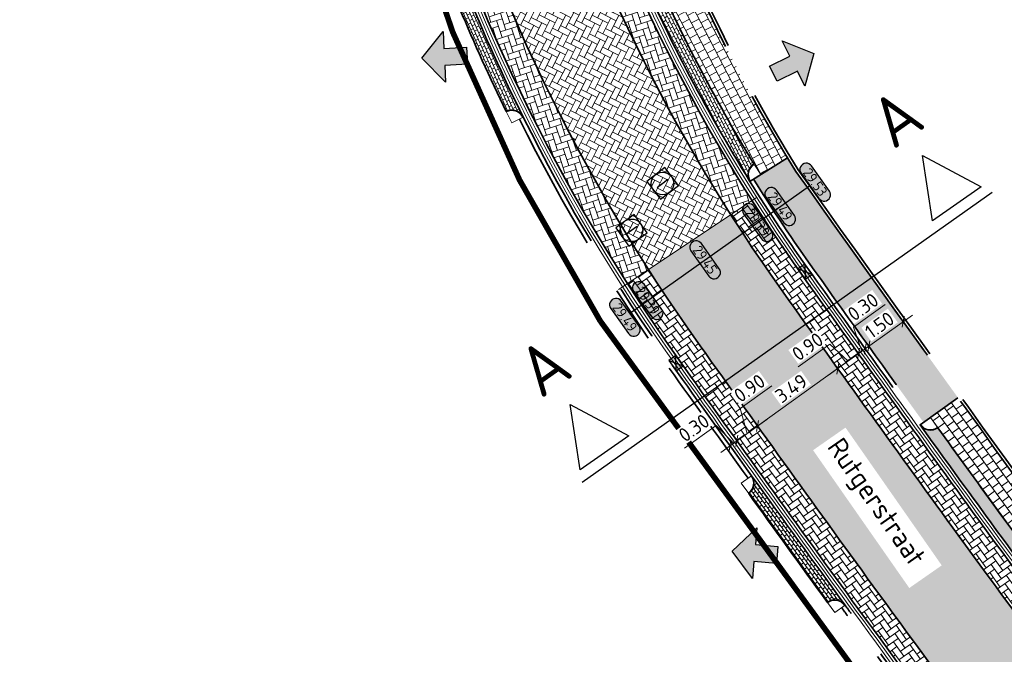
# Model space of a CAD drawing. Header units: metres. Extents: x 199937 to 201628, y 374508 to 375260.
# Tile 60 of 183: x 201094 to 201129, y 374839 to 374861. Entities that reach past the tile are written whole.
import ezdxf
from ezdxf.enums import TextEntityAlignment as Align

# ---------------------------------------------------------------- set-up
doc = ezdxf.new("R2010")
doc.units = ezdxf.units.M
doc.set_wipeout_variables(frame=1)
for name, pattern in [('VH-OPSLUITBAND_100X200', [16, 8, -2, 4, -2]), ('VH-TROTTOIRBAND_130-150', [15, 5, -2, 2, -2, 2, -2]), ('XX-PROJECTGRENS', [18, 12, -3, 0, -3])]:
    doc.linetypes.add(name, pattern=pattern)
doc.layers.add('000___INRIT-PIJL', color=252, linetype='Continuous')
doc.layers.add('000___OP_DWARSPROFIEL', color=3, linetype='Continuous')
doc.layers.add('N-WE-KG-GRENS_PROJECT-G', color=7, linetype='XX-PROJECTGRENS', lineweight=35, transparency=0.45)
for name, color, linetype, lineweight in [('N-WE-OG-HOOGTELIJN-G', 7, 'Continuous', 25), ('N-WE-RI-ITR_RIOOLPUT-S', 84, 'Continuous', 25), ('N-WE-RI-KOLK-S', 7, 'Continuous', 25), ('N-WE-RI-VWA_RIOOLPUT-S', 20, 'Continuous', 25), ('N-WE-VH-GOOT-G', 170, 'Continuous', 35), ('N-WE-VH-KANTOPSLUITING_OPSLUITBAND_100X200-G', 150, 'VH-OPSLUITBAND_100X200', 35), ('N-WE-VH-KANTOPSLUITING_TROTTOIRBAND_130 150-G', 210, 'VH-TROTTOIRBAND_130-150', 35), ('N-WE-VH-KANTOPSLUITING_TROTTOIRBAND_130 150_250_HOEKBLOK-S', 210, 'Continuous', 25), ('N-WE-VH-KANTVERHARDING_STREKLAAG-G', 60, 'Continuous', 18), ('N-WE-VH-VERHARDING_BETONSTRAATSTEEN-G', 252, 'Continuous', 35), ('N-WE-VH-VERHARDING_TEGEL-A', 252, 'Continuous', 18), ('N-WE-VH-VERHARDING_TEGEL-G', 252, 'Continuous', 35), ('X-XX-AL-HOOGTELABEL-S', 7, 'Continuous', 25), ('X-XX-AL-M-200', 7, 'Continuous', 18), ('X-XX-AL-T35', 50, 'Continuous', 35)]:
    doc.layers.add(name, color=color, linetype=linetype, lineweight=lineweight)
for name, color, linetype, lineweight, true_color in [('N-WE-VH-VERHARDING_BETONSTRAATSTEEN_GRIJS-A', 7, 'Continuous', 18, 0xa6a6a6), ('N-WE-VH-VERHARDING_BETONSTRAATSTEEN_HEIDE-A', 7, 'Continuous', 0, 0x986657), ('N-WE-VH-VERHARDING_BETONSTRAATSTEEN_ROOD-A', 7, 'Continuous', 0, 0xa92c0a)]:
    doc.layers.add(name, color=color, linetype=linetype, lineweight=lineweight, true_color=true_color)
doc.layers.add('X-XX-AL-HULPLIJN-G', color=7, linetype='Continuous', lineweight=18, plot=False)
doc.styles.add('NLCS-ISO', font='NLCS-ISO.ttf')
doc.styles.add('NLCS-ISO-ANNOTATIEF-T18', font='NLCS-ISO.ttf', dxfattribs={"height": 1.8})
doc.styles.add('NLCS-ISO-M200-T25', font='NLCS-ISO.ttf', dxfattribs={"height": 0.5})
doc.styles.add('NLCS-ISO-M200-T35', font='NLCS-ISO.ttf', dxfattribs={"height": 0.7000000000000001})
doc.styles.get("Standard").update_dxf_attribs({"font": 'NLCS-ISO.ttf'})
doc.dimstyles.new('NLCS-M200-T25-SCHRAP_L2_H1', dxfattribs={"dimscale": 0.2, "dimtxt": 2.5, "dimasz": 1.4, "dimexe": 2, "dimexo": 2, "dimgap": 0.7, "dimtad": 1, "dimzin": 0, "dimdsep": 46, "dimtxsty": 'NLCS-ISO-M200-T25', "dimblk": 'OBLIQUE', "dimcen": 0, "dimdle": 2, "dimclrd": 256, "dimclre": 256, "dimclrt": 256, "dimadec": 1, "dimazin": 0, "dimtfac": 1, "dimtdec": 3, "dimtofl": 0, "dimtmove": 0, "dimatfit": 3, "dimldrblk": 'OBLIQUE', "dimfxl": 2, "dimfxlon": 1, "dimtfillclr": 256, "dimtolj": 1, "dimtzin": 0, "dimlwd": -1, "dimlwe": -1, "dimarcsym": 0})
pattern_1 = [(35.70788652, (0, 0), (0.04795354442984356, 0.2930877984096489), [0.63, -0.21]), (305.70788652, (-0.2451342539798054, 0.3410413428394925), (0.04795354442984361, 0.2930877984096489), [0.63, -0.21])]
pattern_2 = [(18.01386440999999, (201106.6047839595, 374881.2957114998), (0.1347642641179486, 0.2646480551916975), [0.6299999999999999, -0.21]), (288.0138644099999, (201106.4749001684, 374881.6951238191), (0.1347642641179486, 0.2646480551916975), [0.63, -0.21])]

# ---------------------------------------------------------------- blocks, each defined once
blk = doc.blocks.new('inrit')
h = blk.add_hatch(color=256)
h.dxf.hatch_style = 1
h.paths.add_polyline_path([(0.3000000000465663, 1), (-0.300000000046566, 1), (-0.3000000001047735, 1.799999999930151), (-0.900000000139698, 1.799999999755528), (-2.328301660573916e-10, 2.599999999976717), (0.9000000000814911, 1.799999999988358), (0.2999999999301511, 1.799999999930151)])
at = {"color": 3, "flags": 128}
blk.add_lwpolyline([(0.3000000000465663, 1), (-0.300000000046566, 1), (-0.3000000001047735, 1.799999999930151), (-0.900000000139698, 1.799999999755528), (-2.328301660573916e-10, 2.599999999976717), (0.9000000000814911, 1.799999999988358), (0.2999999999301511, 1.799999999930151), (0.3000000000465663, 1)], dxfattribs=at)
blk = doc.blocks.new('*U191')
for p, q in [((-4.800000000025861, 0.3999999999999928), (-3.75000000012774, 2.500000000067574)), ((-3.75000000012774, 2.500000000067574), (-2.700000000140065, 0.3999999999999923)), ((10.47089458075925, 0.3999999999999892), (11.52089458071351, 2.500000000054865)), ((11.52089458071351, 2.500000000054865), (12.57089458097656, 0.3999999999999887)), ((-2.700000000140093, 0.3999999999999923), (-4.800000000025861, 0.3999999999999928)), ((12.57089458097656, 0.3999999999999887), (10.47089458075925, 0.3999999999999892)), ((12.77089458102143, 1.140563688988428e-14), (-5.000000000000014, 1.558858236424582e-14))]:
    blk.add_line(p, q)
for tag, p in [('A500', (-3.75000000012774, 3.250000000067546)), ('B500', (11.52089458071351, 3.250000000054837))]:
    blk.add_attdef(tag, text='', height=1.75, rotation=1.387420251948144e-09).set_placement(p, align=Align.CENTER)
blk = doc.blocks.new('SVH-TROTTOIRBAND HOEKBLOK_130 150X250_R450_H90UITW_HD-MM')
at = {"linetype": 'Continuous', "lineweight": 0}
for q in [(450.0000000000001, 449.9999999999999), (0, 0)]:
    blk.add_line((8.266365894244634e-14, 450), q, dxfattribs=at)
for radius in [450, 430]:
    blk.add_arc((8.266365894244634e-14, 450), radius, 270, 0, dxfattribs=at)
blk = doc.blocks.new('SRI-PUT_INSPECTIE-SO')
at = {"lineweight": -3, "flags": 128}
blk.add_lwpolyline([(-1.999999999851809, -2.000000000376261), (2.000000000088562, -2.000000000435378), (2.000000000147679, 1.999999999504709), (-2.00000000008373, 1.999999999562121)], close=True, dxfattribs=at)
at = {"lineweight": -3, "ltscale": 1.5}
blk.add_circle((0, -7.105427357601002e-14), 1.999999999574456, dxfattribs=at)
at = {"ltscale": 0.1, "style": 'NLCS-ISO'}
blk.add_text('I', height=2.5, dxfattribs=at).set_placement((-0.002795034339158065, -0.007140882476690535), align=Align.MIDDLE_CENTER)
blk = doc.blocks.new('*U283')
h = blk.add_hatch(color=253)
h.dxf.hatch_style = 1
edge = h.paths.add_edge_path()
edge.add_line((2.726055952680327, 1.132202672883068), (-2.726055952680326, 1.132202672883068))
edge.add_arc((-2.726055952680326, 0), 1.132202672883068, 90, 270)
edge.add_line((-2.726055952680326, -1.132202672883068), (2.726055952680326, -1.132202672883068))
edge.add_arc((2.726055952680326, 3.697785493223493e-32), 1.132202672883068, 270, 450)
blk.add_lwpolyline([(2.726055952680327, 1.132202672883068), (-2.726055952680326, 1.132202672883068, 0.9999999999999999), (-2.726055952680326, -1.132202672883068), (2.726055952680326, -1.132202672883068, 0.9999999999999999)], format="xyb", close=True)
at = {"style": 'NLCS-ISO-ANNOTATIEF-T18'}
blk.add_attdef('HGT', text='', height=1.8, dxfattribs=at).set_placement((-0.002853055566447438, -0.0004570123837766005), align=Align.MIDDLE_CENTER)
blk = doc.blocks.new('N-SRI-KOLK_STRAAT_450X300-SO')
h = blk.add_hatch(color=256)
h.dxf.hatch_style = 1
h.paths.add_polyline_path([(-7.127631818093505e-14, 0.7499999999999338), (-1.125000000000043, 1.49999999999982), (-1.125000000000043, 4.75175454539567e-14)])
h.paths.add_polyline_path([(1.1249999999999, 4.75175454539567e-14), (1.1249999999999, 1.49999999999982), (-7.122080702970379e-14, 0.7499999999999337)])
for p, q in [((-1.125000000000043, 4.75175454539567e-14), (1.1249999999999, 1.49999999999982)), ((1.1249999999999, 4.75175454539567e-14), (-1.125000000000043, 1.49999999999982))]:
    blk.add_line(p, q)
at = {"flags": 128}
blk.add_lwpolyline([(-1.125000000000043, 4.75175454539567e-14), (1.1249999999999, 4.75175454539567e-14), (1.1249999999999, 1.49999999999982), (-1.125000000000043, 1.49999999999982)], close=True, dxfattribs=at)
blk = doc.blocks.new('_Oblique')
at = {"color": 0, "linetype": 'ByBlock', "lineweight": -2}
blk.add_line((-0.5, -0.5), (0.5, 0.5), dxfattribs=at)
blk = doc.blocks.new('*D716')
at = {"layer": 'Defpoints', "color": 0, "transparency": 16777216}
for p in [(201122.778239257, 374848.8891083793), (201122.7782392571, 374848.8891083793), (201119.9407681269, 374846.8533743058)]:
    blk.add_point(p, dxfattribs=at)
at = {"layer": 'X-XX-AL-M-200', "transparency": 16777216}
for p, q in [((201119.6157613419, 374846.6201992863), (201123.103246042, 374849.1222833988)), ((201122.7782392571, 374848.8891083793), (201123.0114142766, 374848.5641015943)), ((201119.9407681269, 374846.8533743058), (201120.1739431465, 374846.5283675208))]:
    blk.add_line(p, q, dxfattribs=at)
at = {"layer": 'X-XX-AL-M-200', "transparency": 16777216, "xscale": 0.28, "yscale": 0.28, "zscale": 0.28}
for p, rotation in [((201122.7782392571, 374848.8891083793), 35.65742053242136), ((201119.9407681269, 374846.8533743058), 215.6574205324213)]:
    blk.add_blockref('_Oblique', p, dxfattribs=dict(at, rotation=rotation))
at = {"layer": 'X-XX-AL-M-200', "transparency": 16777216, "insert": (201121.132158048, 374848.1881229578), "char_height": 0.5, "attachment_point": 5, "rotation": 35.65742053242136, "style": 'NLCS-ISO-M200-T25', "bg_fill": 3, "box_fill_scale": 1.1, "bg_fill_color": 256, "bg_fill_true_color": 13158600, "bg_fill_transparency": 0}
blk.add_mtext('\\A1;3.49', dxfattribs=at)
blk = doc.blocks.new('*D717')
at = {"layer": 'Defpoints', "color": 0, "transparency": 16777216}
for p in [(201123.5095048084, 374849.413752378), (201123.5273455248, 374849.3888854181), (201122.7782392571, 374848.8891083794)]:
    blk.add_point(p, dxfattribs=at)
at = {"layer": 'X-XX-AL-M-200', "transparency": 16777216}
for p, q in [((201122.4991946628, 374849.7497613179), (201121.3779212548, 374848.9453075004)), ((201122.4532324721, 374848.6559333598), (201123.8345115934, 374849.6469273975)), ((201123.1438720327, 374849.1514303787), (201122.4991946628, 374849.7497613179)), ((201123.5095048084, 374849.413752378), (201123.2763297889, 374849.738759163)), ((201122.778239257, 374848.8891083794), (201122.5450642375, 374849.2141151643))]:
    blk.add_line(p, q, dxfattribs=at)
at = {"layer": 'X-XX-AL-M-200', "transparency": 16777216, "xscale": 0.28, "yscale": 0.28, "zscale": 0.28, "rotation": 35.65742053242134}
blk.add_blockref('_Oblique', (201123.5095048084, 374849.413752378), dxfattribs=at)
at = {"layer": 'X-XX-AL-M-200', "transparency": 16777216, "insert": (201121.7112123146, 374849.6644160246), "char_height": 0.5, "attachment_point": 5, "rotation": 35.65742053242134, "style": 'NLCS-ISO-M200-T25', "bg_fill": 3, "box_fill_scale": 1.1, "bg_fill_color": 256, "bg_fill_true_color": 13158600, "bg_fill_transparency": 0}
blk.add_mtext('\\A1;0.90', dxfattribs=at)
at = {"layer": 'X-XX-AL-M-200', "transparency": 16777216, "xscale": 0.28, "yscale": 0.28, "zscale": 0.28, "rotation": 215.6574205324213}
blk.add_blockref('_Oblique', (201122.778239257, 374848.8891083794), dxfattribs=at)
blk = doc.blocks.new('*D718')
at = {"layer": 'Defpoints', "color": 0, "transparency": 16777216}
for p in [(201123.5273455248, 374849.3888854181), (201123.7532596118, 374849.5886334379), (201123.7532596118, 374849.5886334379)]:
    blk.add_point(p, dxfattribs=at)
at = {"layer": 'X-XX-AL-M-200', "transparency": 16777216}
for p, q in [((201123.3396852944, 374850.3503553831), (201124.4609587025, 374851.1548092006)), ((201123.6313822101, 374849.5011929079), (201123.3396852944, 374850.3503553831)), ((201123.1844980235, 374849.1805773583), (201124.0782663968, 374849.8218084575)), ((201123.5095048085, 374849.413752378), (201123.2763297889, 374849.7387591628)), ((201123.7532596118, 374849.5886334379), (201123.5200845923, 374849.9136402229))]:
    blk.add_line(p, q, dxfattribs=at)
at = {"layer": 'X-XX-AL-M-200', "transparency": 16777216, "xscale": 0.28, "yscale": 0.28, "zscale": 0.28}
for p, rotation in [((201123.5095048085, 374849.413752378), 215.6574205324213), ((201123.7532596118, 374849.5886334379), 35.65742053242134)]:
    blk.add_blockref('_Oblique', p, dxfattribs=dict(at, rotation=rotation))
at = {"layer": 'X-XX-AL-M-200', "transparency": 16777216, "insert": (201123.6729763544, 374851.0694639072), "char_height": 0.5, "attachment_point": 5, "rotation": 35.65742053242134, "style": 'NLCS-ISO-M200-T25', "bg_fill": 3, "box_fill_scale": 1.1, "bg_fill_color": 256, "bg_fill_true_color": 13158600, "bg_fill_transparency": 0}
blk.add_mtext('\\A1;0.30', dxfattribs=at)
blk = doc.blocks.new('*D719')
at = {"layer": 'Defpoints', "color": 0, "transparency": 16777216}
for p in [(201119.9407681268, 374846.8533743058), (201119.2095029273, 374846.3287305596), (201119.2181393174, 374846.3166928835)]:
    blk.add_point(p, dxfattribs=at)
at = {"layer": 'X-XX-AL-M-200', "transparency": 16777216}
for p, q in [((201119.3216430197, 374847.4766498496), (201120.4429164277, 374848.281103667)), ((201119.5751355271, 374846.5910524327), (201119.3216430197, 374847.4766498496)), ((201120.2657749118, 374847.0865493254), (201118.8844961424, 374846.0955555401)), ((201119.9407681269, 374846.8533743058), (201120.1739431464, 374846.5283675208)), ((201119.2095029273, 374846.3287305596), (201118.9763279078, 374846.6537373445))]:
    blk.add_line(p, q, dxfattribs=at)
at = {"layer": 'X-XX-AL-M-200', "transparency": 16777216, "xscale": 0.28, "yscale": 0.28, "zscale": 0.28}
for p, rotation in [((201119.9407681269, 374846.8533743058), 35.65742053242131), ((201119.2095029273, 374846.3287305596), 215.6574205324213)]:
    blk.add_blockref('_Oblique', p, dxfattribs=dict(at, rotation=rotation))
at = {"layer": 'X-XX-AL-M-200', "transparency": 16777216, "insert": (201119.6549340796, 374848.1957583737), "char_height": 0.5, "attachment_point": 5, "rotation": 35.65742053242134, "style": 'NLCS-ISO-M200-T25', "bg_fill": 3, "box_fill_scale": 1.1, "bg_fill_color": 256, "bg_fill_true_color": 13158600, "bg_fill_transparency": 0}
blk.add_mtext('\\A1;0.90', dxfattribs=at)
blk = doc.blocks.new('*D720')
at = {"layer": 'Defpoints', "color": 0, "transparency": 16777216}
for p in [(201118.9657478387, 374846.153849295), (201118.9743861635, 374846.1418089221), (201119.2181393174, 374846.3166928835)]:
    blk.add_point(p, dxfattribs=at)
at = {"layer": 'X-XX-AL-M-200', "transparency": 16777216}
for p, q in [((201118.4780059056, 374846.8720636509), (201117.3567324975, 374846.0676098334)), ((201119.087625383, 374846.2412899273), (201118.4780059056, 374846.8720636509)), ((201119.5345097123, 374846.5619055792), (201118.6407410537, 374845.9206742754)), ((201118.9657478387, 374846.153849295), (201118.7325728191, 374846.4788560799)), ((201119.2095029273, 374846.3287305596), (201118.9763279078, 374846.6537373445))]:
    blk.add_line(p, q, dxfattribs=at)
at = {"layer": 'X-XX-AL-M-200', "transparency": 16777216, "xscale": 0.28, "yscale": 0.28, "zscale": 0.28}
for p, rotation in [((201119.2095029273, 374846.3287305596), 35.65742053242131), ((201118.9657478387, 374846.153849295), 215.6574205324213)]:
    blk.add_blockref('_Oblique', p, dxfattribs=dict(at, rotation=rotation))
at = {"layer": 'X-XX-AL-M-200', "transparency": 16777216, "insert": (201117.6900235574, 374846.7867183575), "char_height": 0.5, "attachment_point": 5, "rotation": 35.65742053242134, "style": 'NLCS-ISO-M200-T25', "bg_fill": 3, "box_fill_scale": 1.1, "bg_fill_color": 256, "bg_fill_true_color": 13158600, "bg_fill_transparency": 0}
blk.add_mtext('\\A1;0.30', dxfattribs=at)
blk = doc.blocks.new('*D721')
at = {"layer": 'X-XX-AL-M-200', "transparency": 16777216}
for p, q in [((201123.5501303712, 374849.4428990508), (201125.4189193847, 374850.7836554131)), ((201125.0939125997, 374850.5504803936), (201124.8607375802, 374850.8754871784)), ((201123.8751371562, 374849.6760740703), (201123.6419621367, 374850.0010808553))]:
    blk.add_line(p, q, dxfattribs=at)
at = {"layer": 'X-XX-AL-M-200', "transparency": 16777216, "xscale": 0.28, "yscale": 0.28, "zscale": 0.28}
for p, rotation in [((201125.0939125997, 374850.5504803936), 35.65742053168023), ((201123.8751371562, 374849.6760740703), 215.6574205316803)]:
    blk.add_blockref('_Oblique', p, dxfattribs=dict(at, rotation=rotation))
at = {"layer": 'X-XX-AL-M-200', "transparency": 16777216, "insert": (201124.2571792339, 374850.4301588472), "char_height": 0.5, "attachment_point": 5, "rotation": 35.65742053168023, "style": 'NLCS-ISO-M200-T25', "bg_fill": 3, "box_fill_scale": 1.1, "bg_fill_color": 256, "bg_fill_true_color": 13158600, "bg_fill_transparency": 0}
blk.add_mtext('\\A1;1.50', dxfattribs=at)
at = {"layer": 'Defpoints', "color": 0, "transparency": 16777216}
for p in [(201125.0939125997, 374850.5504803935), (201125.0939125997, 374850.5504803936), (201123.8751371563, 374849.6760740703)]:
    blk.add_point(p, dxfattribs=at)

msp = doc.modelspace()

# ---------------------------------------------------------------- hatches: boundary and pattern name
at = {"layer": 'N-WE-VH-VERHARDING_BETONSTRAATSTEEN_GRIJS-A'}
h = msp.add_hatch(dxfattribs=at)
h.set_pattern_fill('AVH-GRI_BSS_KEIFRMT_HALFST-SO', color=256, angle=36.06058286, pattern_type=2)
h.set_pattern_definition([(36.06058285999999, (201343.742815, 375069.87108), (0.02307424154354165, 0.1466887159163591), [0.105, -0.105]), (126.06058286, (201343.742815, 375069.87108), (-0.08488147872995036, -0.0618072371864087), [])])
edge = h.paths.add_edge_path()
edge.add_arc((200566.1635324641, 374430.1341817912), 698.0885114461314, 35.95673444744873, 36.35575070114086)
edge.add_arc((121081.5674667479, 316842.9367764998), 98851.45038245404, 35.92666850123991, 35.92869674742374)
edge.add_arc((201126.0554971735, 374847.1587229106), 0.4499999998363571, 215.5521090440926, 305.55210908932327, ccw=False)
edge.add_arc((202207.2818908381, 375626.9625882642), 1333.545859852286, 215.7998744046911, 215.9697590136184)
edge.add_arc((200467.8200651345, 374358.034375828), 819.5801932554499, 35.96832921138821, 36.33964164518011, ccw=False)
edge.add_arc((201131.5040130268, 374839.6702675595), 0.4499999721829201, 126.12929300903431, 216.1292980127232, ccw=False)
h = msp.add_hatch(dxfattribs=at)
h.set_pattern_fill('AVH-GRI_BSS_KEIFRMT_HALFST-SO', color=256, angle=27.42634422, pattern_type=2)
h.set_pattern_definition([(27.42634422, (201116.0596397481, 374863.3714362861), (0.04483455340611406, 0.141562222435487), [0.105, -0.105]), (117.42634422, (201116.0596397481, 374863.3714362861), (-0.09319838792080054, -0.04836383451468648), [])])
edge = h.paths.add_edge_path()
edge.add_arc((201120.0531614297, 374855.7552166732), 0.4500000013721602, 122.088145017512, 212.088145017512)
edge.add_arc((201170.6603249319, 374887.1418087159), 60.00000015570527, 203.0940253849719, 211.809320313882, ccw=False)
edge.add_arc((201115.8820603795, 374863.7849161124), 0.4499999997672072, 203.2423276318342, 293.2423276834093)
edge.add_arc((201171.5344218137, 374887.5675556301), 60.52192690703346, 203.5651111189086, 211.2875773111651)
h = msp.add_hatch(dxfattribs=at)
h.set_pattern_fill('AVH-GRI_BSS_KEIFRMT_HALFST-SO', color=256, angle=24.31646652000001, pattern_type=2)
h.set_pattern_definition([(24.31646652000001, (201109.6554501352, 374862.2089350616), (0.05244841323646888, 0.1389214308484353), [0.105, -0.105]), (114.31646652, (201109.6554501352, 374862.2089350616), (-0.0956849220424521, -0.04323650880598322), [])])
edge = h.paths.add_edge_path()
edge.add_arc((201169.8456472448, 374886.7474796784), 64.99999999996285, 202.179907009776, 206.4530260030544, ccw=False)
edge.add_arc((201109.2394065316, 374862.0374482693), 0.4500000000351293, -67.59929448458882, 22.400704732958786, ccw=False)
edge.add_arc((201170.7119684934, 374887.1206249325), 66.39301206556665, 202.5856954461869, 206.019318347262)
edge.add_arc((201111.2479476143, 374857.5925195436), 0.4499975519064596, 26.36000774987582, 116.3604501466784, ccw=False)
h = msp.add_hatch(dxfattribs=at)
h.set_pattern_fill('AVH-GRI_BSS_KEIFRMT_HALFST-SO', color=256, angle=35.83427334, pattern_type=2)
h.set_pattern_definition([(35.83427334, (201119.7290669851, 374845.0910070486), (0.02365345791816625, 0.1465964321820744), [0.105, -0.105]), (125.83427334, (201119.7290669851, 374845.0910070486), (-0.08512494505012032, -0.06147148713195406), [])])
edge = h.paths.add_edge_path()
edge.add_arc((201122.6735387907, 374840.2448920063), 0.450000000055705, 35.95342943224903, 125.9534294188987)
edge.add_arc((202202.0861030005, 375623.1890736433), 1333.466626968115, 215.7314003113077, 215.9356501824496, ccw=False)
edge.add_arc((201119.3636907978, 374844.8283280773), 0.4500000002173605, 305.7230162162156, 395.7135373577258)
edge.add_arc((202207.281889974, 375626.9625876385), 1339.438058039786, 215.7133947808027, 215.9551512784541)
at = {"layer": 'N-WE-VH-VERHARDING_BETONSTRAATSTEEN_HEIDE-A', "true_color": 0x986657}
h = msp.add_hatch(dxfattribs=at)
h.set_pattern_fill('AVH-HEI_BSS_KEIFRMT_KEPER-SO', color=25, scale=2, angle=18.01386440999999, pattern_type=2)
h.set_pattern_definition(pattern_2)
edge = h.paths.add_edge_path()
edge.add_line((201111.5606763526, 374875.8153551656), (201110.6656220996, 374875.7158775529))
edge.add_arc((201152.8666111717, 374881.9104278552), 42.65320541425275, 188.3506325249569, 200.9092826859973)
edge.add_arc((201165.0322499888, 374884.2202665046), 54.8855254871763, 198.6287105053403, 212.9898954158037)
edge.add_line((201118.9961040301, 374854.3355852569), (201119.7452928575, 374854.8346960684))
edge.add_arc((201165.042793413, 374884.2265551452), 53.99763824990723, 198.6094519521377, 212.9780358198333, ccw=False)
edge.add_arc((201152.8666111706, 374881.9104278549), 41.75320541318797, 188.3939493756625, 200.9299824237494, ccw=False)
h = msp.add_hatch(dxfattribs=at)
h.set_pattern_fill('AVH-HEI_BSS_KEIFRMT_KEPER-SO', color=25, scale=2, angle=18.01386440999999, pattern_type=2)
h.set_pattern_definition(pattern_2)
edge = h.paths.add_edge_path()
edge.add_line((201107.192821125, 374875.3299054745), (201106.2978678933, 374875.2304390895))
edge.add_arc((201152.8666111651, 374881.9104278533), 47.04540466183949, 188.163029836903, 200.818845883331)
edge.add_arc((201170.6427152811, 374886.5122324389), 65.327564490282, 199.0499541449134, 204.2795443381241)
edge.add_arc((201169.8456477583, 374886.7474788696), 64.69999999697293, 204.7596870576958, 212.5924867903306)
edge.add_line((201115.3344071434, 374851.8961568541), (201116.0835478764, 374852.395235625))
edge.add_arc((201169.8456472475, 374886.7474796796), 63.80000000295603, 195.9013925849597, 212.5772629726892, ccw=False)
edge.add_arc((201152.8666111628, 374881.9104278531), 46.14540465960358, 188.1985605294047, 195.9013925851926, ccw=False)
h = msp.add_hatch(dxfattribs=at)
h.set_pattern_fill('AVH-HEI_BSS_KEIFRMT_KEPER-SO', color=25, scale=2, angle=35.70788652, pattern_type=2)
h.set_pattern_definition(pattern_1)
edge = h.paths.add_edge_path()
edge.add_line((201135.1533630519, 374831.7562458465), (201135.8885249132, 374832.2754200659))
edge.add_arc((200467.8200634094, 374358.0343776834), 819.2801935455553, 35.36975858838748, 36.33970918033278)
edge.add_arc((201447.1626238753, 375078.3275105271), 396.4229275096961, 214.3171759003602, 216.3221275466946, ccw=False)
edge.add_line((201119.7453026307, 374854.8347025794), (201118.9961363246, 374854.3356067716))
edge.add_arc((201198.351403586, 374905.7937288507), 94.57905037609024, 212.9614932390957, 214.9671339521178)
edge.add_arc((202207.2818945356, 375626.9625909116), 1334.745864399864, 215.5148630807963, 215.969925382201)
edge.add_arc((200467.8200629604, 374358.034377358), 818.3801941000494, 35.369912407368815, 36.33991249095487, ccw=False)
h = msp.add_hatch(dxfattribs=at)
h.set_pattern_fill('AVH-HEI_BSS_KEIFRMT_KEPER-SO', color=25, scale=2, angle=35.70788652, pattern_type=2)
h.set_pattern_definition(pattern_1)
edge = h.paths.add_edge_path()
edge.add_line((201131.5656103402, 374829.2225606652), (201132.3007722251, 374829.7417349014))
edge.add_arc((200467.8200425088, 374358.0343624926), 814.8880201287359, 35.37051249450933, 36.34070390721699)
edge.add_arc((201955.1518009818, 375445.5269562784), 1027.615418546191, 215.4381311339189, 216.0402944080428, ccw=False)
edge.add_arc((201169.8456472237, 374886.7474796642), 63.79999997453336, 212.5772629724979, 215.508016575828, ccw=False)
edge.add_line((201116.0835478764, 374852.395235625), (201115.3344071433, 374851.8961568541))
edge.add_arc((201169.8456471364, 374886.7474796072), 64.69999987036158, 212.5924876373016, 215.5080165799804)
edge.add_arc((202207.2818903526, 375626.9625879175), 1339.138058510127, 215.5080165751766, 215.9705334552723)
edge.add_arc((200467.820042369, 374358.0343623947), 813.988020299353, 35.37066797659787, 36.34090852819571, ccw=False)
at = {"layer": 'N-WE-VH-VERHARDING_BETONSTRAATSTEEN_ROOD-A'}
h = msp.add_hatch(dxfattribs=at)
h.set_pattern_fill('AVH-ROO_BSS_KEIFRMT_KEPER-SO', color=36, scale=2, angle=-26.98613559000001, pattern_type=2)
h.set_pattern_definition([(333.01386441, (0, 0), (0.2824271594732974, 0.09184170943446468), [0.63, -0.21]), (243.01386441, (0.1905854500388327, 0.3742688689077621), (0.2824271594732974, 0.09184170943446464), [0.63, -0.21])])
edge = h.paths.add_edge_path()
edge.add_line((201110.6656220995, 374875.7158775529), (201107.192821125, 374875.3299054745))
edge.add_arc((201152.8666111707, 374881.9104278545), 46.14540466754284, 188.1985605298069, 200.8360736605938)
edge.add_arc((201170.642715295, 374886.5122324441), 64.42756450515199, 199.0375813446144, 204.2762148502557)
edge.add_arc((201169.8456468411, 374886.7474803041), 63.79999999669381, 204.7630995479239, 212.577263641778)
edge.add_line((201116.0835478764, 374852.395235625), (201118.9961040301, 374854.3355852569))
edge.add_arc((201165.0322499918, 374884.220266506), 54.88552549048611, 198.6287105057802, 212.989895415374, ccw=False)
edge.add_arc((201152.8666111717, 374881.9104278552), 42.65320541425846, 188.3506325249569, 200.9092826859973, ccw=False)
h = msp.add_hatch(dxfattribs=at)
h.set_pattern_fill('AVH-ROO_BSS_KEIFRMT_KEPER-SO', color=36, scale=2, angle=-9.292113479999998, pattern_type=2)
h.set_pattern_definition([(350.70788652, (201116.0170183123, 374852.3516660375), (0.2411526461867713, 0.1733360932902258), [0.6299999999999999, -0.21]), (260.70788652, (201116.0848348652, 374852.766154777), (0.2411526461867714, 0.1733360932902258), [0.63, -0.21])])
edge = h.paths.add_edge_path()
edge.add_line((201132.3007722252, 374829.7417349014), (201135.1533630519, 374831.7562458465))
edge.add_arc((200467.8200629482, 374358.0343773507), 818.3801941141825, 35.36991240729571, 36.33991249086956)
edge.add_arc((202207.2827931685, 375626.9632412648), 1334.746973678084, 215.671305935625, 215.9699253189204, ccw=False)
edge.add_arc((202207.2818422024, 375626.9625501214), 1334.745798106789, 215.514862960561, 215.6713056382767, ccw=False)
edge.add_arc((201170.6603248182, 374887.1418086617), 61.20000003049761, 212.4151072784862, 215.5148630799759, ccw=False)
edge.add_line((201118.9961040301, 374854.3355852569), (201116.0835478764, 374852.3952356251))
edge.add_arc((201169.8456472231, 374886.7474796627), 63.79999997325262, 212.5772629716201, 215.5080165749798)
edge.add_arc((202207.2818941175, 375626.9625906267), 1338.238063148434, 215.5080165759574, 215.9704089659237)
edge.add_arc((200467.8200438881, 374358.0343634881), 814.8880184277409, 35.37051249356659, 36.3407039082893, ccw=False)
at = {"layer": 'N-WE-VH-VERHARDING_TEGEL-A'}
h = msp.add_hatch(dxfattribs=at)
h.set_pattern_fill('AVH-TEGEL_300X300_HALFST-SO', color=256, scale=5, angle=-60.97828634, pattern_type=2)
h.set_pattern_definition([(299.02171366, (201111.7581004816, 374877.8496116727), (0.2767077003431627, -0.1895596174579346), [0.3, -0.3]), (29.02171366, (201111.7581004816, 374877.8496116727), (-0.1455423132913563, 0.2623307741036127), [])])
edge = h.paths.add_edge_path()
edge.add_line((201115.6103055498, 374863.6682041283), (201116.988676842, 374864.260180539))
edge.add_arc((201170.6427152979, 374886.5122324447), 58.08536525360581, 198.9382995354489, 202.5253543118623, ccw=False)
edge.add_arc((201152.8666111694, 374881.9104278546), 39.80320541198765, 186.463422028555, 200.9777886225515, ccw=False)
edge.add_arc((201185.4311946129, 374886.0377449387), 72.62671802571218, 186.3419078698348, 186.8068550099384, ccw=False)
edge.add_line((201113.2489211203, 374878.0153036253), (201111.7581004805, 374877.8496116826))
edge.add_arc((201185.4311984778, 374886.0377453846), 74.12672191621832, 186.3419078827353, 186.8033945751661)
edge.add_arc((201152.8666111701, 374881.9104278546), 41.30320541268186, 186.4696840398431, 200.9406445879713)
edge.add_arc((201170.6427152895, 374886.5122324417), 59.58536524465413, 198.9638993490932, 202.5434042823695)
edge = h.paths.add_edge_path()
edge.add_line((201125.8114222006, 374846.9842907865), (201127.031814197, 374847.8564636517))
edge.add_arc((202207.2818909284, 375626.9625883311), 1331.895859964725, 215.3763899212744, 215.8001813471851, ccw=False)
edge.add_arc((201170.6427159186, 374886.5122328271), 58.08536598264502, 211.2831854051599, 211.8417686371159, ccw=False)
edge.add_line((201121.0023083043, 374856.3503417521), (201119.7989933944, 374855.5958506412))
edge.add_arc((201170.6603249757, 374887.1418084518), 59.85000003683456, 211.8086212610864, 215.5148628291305)
edge.add_arc((202207.2818918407, 375626.9625889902), 1333.395861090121, 215.5148630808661, 215.7999022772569)
edge = h.paths.add_edge_path()
edge.add_line((201132.4732411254, 374840.3778073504), (201131.2617035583, 374839.4933897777))
edge.add_arc((200467.8200637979, 374358.0343779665), 819.7301930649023, 35.00388337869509, 35.96835889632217, ccw=False)
edge.add_line((201139.2718580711, 374828.2578114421), (201140.5026213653, 374829.1152699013))
edge.add_arc((200467.8200631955, 374358.0343775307), 821.2301938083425, 35.00362875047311, 35.96865285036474)
h = msp.add_hatch(dxfattribs=at)
h.set_pattern_fill('AVH-TEGEL_300X300_HALFST-SO', color=256, angle=27.45003472, pattern_type=2)
h.set_pattern_definition([(27.45003471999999, (201115.8820603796, 374863.7849161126), (0.1970777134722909, 0.271404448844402), [0.3, -0.3]), (117.45003472, (201115.8820603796, 374863.7849161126), (-0.2662239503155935, -0.1382924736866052), [])])
h.paths.add_polyline_path([(201116.988676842, 374864.260180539), (201115.8820603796, 374863.7849161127), (201116.0596397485, 374863.3714362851, 0.03370837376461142), (201119.8141109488, 374856.1364710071), (201120.0531614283, 374855.755216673), (201121.0023083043, 374856.3503417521, -0.0382318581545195)])
h = msp.add_hatch(dxfattribs=at)
h.set_pattern_fill('AVH-TEGEL_300X300_HALFST-SO', color=256, angle=216.04, pattern_type=2)
h.set_pattern_definition([(216.04, (201126.0554971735, 374847.1587229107), (-0.1543294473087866, -0.2977959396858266), [0.3, -0.3]), (306.04, (201126.0554971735, 374847.1587229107), (0.2425819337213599, 0.1765049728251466), [])])
h.paths.add_polyline_path([(201129.3393280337, 374844.6669837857, -0.0007389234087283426), (201127.031814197, 374847.8564636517), (201126.0554971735, 374847.1587229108), (201126.3171465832, 374846.7926087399, -8.849893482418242e-06), (201128.3704082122, 374843.9590223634, -0.001741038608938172), (201131.2386888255, 374840.0337273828), (201131.5040096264, 374839.6702722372), (201132.4732411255, 374840.3778073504, 0.001617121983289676)])

# ---------------------------------------------------------------- linework, layer by layer
at = {"layer": 'N-WE-KG-GRENS_PROJECT-G', "const_width": 0.2}
msp.add_lwpolyline([(201159.7898374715, 374646.4557134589), (201145.3138937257, 374758.5632757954), (201142.007547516, 374758.3458555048), (201141.3871207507, 374761.365740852), (201142.7220816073, 374761.709586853), (201139.5904329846, 374783.4749333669), (201135.4986443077, 374783.5784851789), (201135.3518372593, 374792.3023651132), (201141.351452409, 374792.6391997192), (201138.6280249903, 374812.2457142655, 0.1098649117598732), (201132.55438246, 374825.6281790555), (201114.3719757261, 374850.5778146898, -0.1438375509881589), (201104.9234138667, 374883.2812249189, 0.2953998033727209), (201098.086768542, 374888.7092676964), (201097.9584015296, 374895.618421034, 0.3754796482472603), (201107.2353103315, 374901.6135889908), (201127.8699589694, 374992.3467444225, 0.3600036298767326), (201124.4999770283, 374997.9081068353), (201067.9470627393, 375010.728805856, 0.3775882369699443)], format="xyb", dxfattribs=at)
at = {"layer": 'N-WE-OG-HOOGTELIJN-G'}
msp.add_lwpolyline([(201115.4617029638, 374850.873964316), (201121.7790090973, 374855.3644376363)], dxfattribs=at)
at = {"layer": 'N-WE-VH-GOOT-G'}
for points in [[(201136.4667447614, 374831.4598217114, 0.004537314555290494), (201127.7648346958, 374843.5165445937, -0.001985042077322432), (201121.5782442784, 374852.112686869, -0.08367109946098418), (201112.8087684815, 374870.1333568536, -0.04087279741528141), (201111.4265203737, 374876.8066021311)], [(201132.1439669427, 374828.4067897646, 0.00454063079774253), (201123.4917770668, 374840.3942627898, -0.002018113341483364), (201117.1776305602, 374849.1686289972, -0.08575935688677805), (201107.6214153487, 374869.0208058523, -0.03910018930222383), (201106.1663789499, 374876.221982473)]]:
    msp.add_lwpolyline(points, format="xyb", dxfattribs=at)
at = {"layer": 'N-WE-VH-KANTOPSLUITING_OPSLUITBAND_100X200-G'}
for points in [[(201128.9889618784, 374939.713560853), (201128.6929252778, 374938.2430635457, 0.4064736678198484), (201122.8323442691, 374934.457715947), (201114.3646873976, 374897.4880589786, 0.08415957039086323), (201113.2489211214, 374878.0153036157, 0.002028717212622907), (201113.3163980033, 374877.4298252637, 0.06341567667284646), (201115.7015907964, 374867.6606411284, 0.05636157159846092), (201121.2987144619, 374855.8678326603, 0.002588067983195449), (201129.3393280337, 374844.6669837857, -0.005827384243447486), (201140.5016523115, 374829.116653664, 0.3399968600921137), (201145.1035221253, 374827.3759755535), (201147.7256071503, 374828.0161040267), (201148.0813537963, 374826.5588997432)], [(201129.0869950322, 374939.6938250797), (201128.7710212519, 374938.124294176, 0.4124314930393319), (201122.9298201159, 374934.4353897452), (201114.4621632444, 374897.4657327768, 0.08415957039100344), (201113.3483091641, 374878.0263497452, 0.002029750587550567), (201113.4157286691, 374877.4413798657, 0.06342882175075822), (201115.7955998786, 374867.6947800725, 0.05635593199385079), (201121.3820381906, 374855.9232103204, 0.00258742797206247), (201129.4200714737, 374844.7259804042, -0.00582816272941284), (201140.5852159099, 374829.1716574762, 0.3403900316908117), (201145.0771458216, 374827.4724731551), (201147.7990376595, 374828.136967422), (201148.1796865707, 374826.5777588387)]]:
    msp.add_lwpolyline(points, format="xyb", dxfattribs=at)
at = {"layer": 'N-WE-VH-KANTOPSLUITING_TROTTOIRBAND_130 150-G'}
for points in [[(201119.6072744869, 374845.0034479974, -0.000896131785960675), (201116.8113151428, 374848.9072614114, -0.03953135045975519), (201111.5167525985, 374857.72571975, -0.03953135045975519)], [(201119.7290663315, 374845.0910079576, -0.0008961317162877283), (201116.9334202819, 374848.99438394, -0.03953042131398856), (201111.6511552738, 374857.7923228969, -0.03953042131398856)], [(201125.6893830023, 374846.897073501, -0.001243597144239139), (201121.8224337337, 374852.2869611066, -0.0161698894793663), (201119.6719070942, 374855.5161661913)], [(201125.8114222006, 374846.9842907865, -0.001243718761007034), (201121.9445284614, 374852.3740982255, -0.01617293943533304), (201119.7989933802, 374855.5958506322)], [(201131.7764923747, 374828.1470541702, 0.004540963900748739), (201123.1284379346, 374840.1287693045, -6.738997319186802e-05), (201122.9163784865, 374840.4210421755, -6.738997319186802e-05)], [(201131.8989125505, 374828.2337334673, 0.004540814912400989), (201123.2495509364, 374840.217267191, -6.72984136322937e-05), (201123.0378033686, 374840.5091103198, -6.72984136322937e-05)]]:
    msp.add_lwpolyline(points, format="xyb", dxfattribs=at)
at = {"layer": 'N-WE-VH-KANTVERHARDING_STREKLAAG-G'}
for points in [[(201136.5484268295, 374831.5175109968, 0.004537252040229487), (201127.8455777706, 374843.5755417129, -0.001984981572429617), (201121.6596407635, 374852.1707782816, -0.08367109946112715), (201112.9047080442, 374870.1615632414, -0.04086566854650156), (201111.5259154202, 374876.817649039)], [(201136.6301088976, 374831.5752002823, 0.00453718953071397), (201127.9263208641, 374843.6345388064, -0.001984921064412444), (201121.7410372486, 374852.2288696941, -0.08367109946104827), (201113.0006476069, 374870.1897696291, -0.04085850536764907), (201111.6253105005, 374876.8286959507)], [(201131.9806028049, 374828.2914111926, 0.004540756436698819), (201123.330292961, 374840.2762657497, -0.00201823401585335), (201117.014823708, 374849.0524656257, -0.08575935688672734), (201107.4290684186, 374868.9660093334, -0.03911134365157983), (201105.9675919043, 374876.1998889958)], [(201132.0622848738, 374828.3491004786, 0.004540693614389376), (201123.4110350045, 374840.3352642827, -0.002018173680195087), (201117.0962271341, 374849.1105473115, -0.08575935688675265), (201107.5252418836, 374868.9934075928, -0.0391057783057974), (201106.0669854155, 374876.2109357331)]]:
    msp.add_lwpolyline(points, format="xyb", dxfattribs=at)
at = {"layer": 'N-WE-VH-VERHARDING_BETONSTRAATSTEEN-G'}
for points in [[(201135.1533630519, 374831.7562458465, 0.004232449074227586), (201127.0381478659, 374842.9855693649, -0.001985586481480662), (201120.8456759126, 374851.5898641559, -0.08367109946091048), (201111.9453124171, 374869.8794993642, -0.03506401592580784), (201110.6656220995, 374875.7158775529, -0.03506401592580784)], [(201132.3007722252, 374829.7417349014, 0.004233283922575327), (201124.218456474, 374840.9252481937, -0.002017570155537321), (201117.9102613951, 374849.691364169, -0.08575935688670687), (201108.4869765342, 374869.2673901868, -0.03362260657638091), (201107.1928211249, 374875.3299054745)], [(201123.0378113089, 374840.509099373, 0.414213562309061), (201122.4093314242, 374840.6091645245, -0.0008912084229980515), (201119.6264311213, 374844.4629960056, 0.4141651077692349), (201119.7290663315, 374845.0910079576, 0.001054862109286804), (201123.0378033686, 374840.5091103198)]]:
    msp.add_lwpolyline(points, format="xyb", dxfattribs=at)
for points in [[(201119.8141109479, 374856.1364710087, 0.4142135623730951), (201119.6719070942, 374855.5161661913, -0.03804598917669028), (201115.4685805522, 374863.6073367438, 0.4142135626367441), (201116.0596397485, 374863.3714362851, 0.03370837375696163)], [(201111.6511552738, 374857.7923228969, -0.01864715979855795), (201109.6554501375, 374862.208935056, -0.4142135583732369), (201109.4108933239, 374861.6214046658, 0.01498312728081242), (201111.0481411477, 374857.9957256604, -0.4142158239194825)], [(201131.2386888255, 374840.0337273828, 0.001741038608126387), (201128.3704082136, 374843.9590223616, 8.84989348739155e-06), (201126.3171465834, 374846.7926087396, -0.4142135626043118), (201125.6893830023, 374846.897073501, 0.0007412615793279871), (201128.0070639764, 374843.6935358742, -0.001620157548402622), (201131.1405532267, 374839.4049433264, -0.4142135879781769)]]:
    msp.add_lwpolyline(points, format="xyb", close=True, dxfattribs=at)
at = {"layer": 'N-WE-VH-VERHARDING_TEGEL-G'}
for points, elevation in [([(201119.6719070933, 374855.5161661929), (201121.0023083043, 374856.3503417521)], 29.47490202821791), ([(201125.6893830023, 374846.897073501), (201127.031814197, 374847.8564636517)], 29.43144031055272)]:
    msp.add_lwpolyline(points, dxfattribs=dict(at, elevation=elevation))
at = {"layer": 'X-XX-AL-HULPLIJN-G'}
msp.add_lwpolyline([(201115.0182687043, 374851.6855449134), (201119.9240834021, 374854.9538066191)], dxfattribs=at)

# ---------------------------------------------------------------- block references
at = {"layer": '000___INRIT-PIJL'}
for p, rotation in [((201110.6557033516, 374860.0184520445, 29.42425411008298), 92.95010609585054), ((201119.6057971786, 374858.8788287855), 296.7254746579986), ((201121.6323156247, 374842.2045546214), 85.14998654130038)]:
    msp.add_blockref('inrit', p, dxfattribs=dict(at, rotation=rotation))
at = {"layer": '000___OP_DWARSPROFIEL', "rotation": 35.26920603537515}
msp.add_blockref('*U191', (201117.8176474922, 374847.7436864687), dxfattribs=at).add_auto_attribs({'A500': 'A', 'B500': 'A'})
at = {"layer": 'N-WE-RI-ITR_RIOOLPUT-S', "xscale": 0.2, "yscale": 0.2, "zscale": 0.2, "rotation": 307.3702565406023}
msp.add_blockref('SRI-PUT_INSPECTIE-SO', (201116.5800312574, 374855.4422588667), dxfattribs=at)
at = {"layer": 'N-WE-RI-KOLK-S', "xscale": 0.2, "yscale": 0.2, "zscale": 0.2}
for p, rotation in [((201121.7380963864, 374852.4054362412), 125.2267395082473), ((201116.9336210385, 374848.9941025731), 305.5155490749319)]:
    msp.add_blockref('N-SRI-KOLK_STRAAT_450X300-SO', p, dxfattribs=dict(at, rotation=rotation))
at = {"layer": 'N-WE-RI-VWA_RIOOLPUT-S', "xscale": 0.2, "yscale": 0.2, "zscale": 0.2, "rotation": 305.5204747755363}
msp.add_blockref('SRI-PUT_INSPECTIE-SO', (201115.4792181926, 374853.7834208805, 29.4656590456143), dxfattribs=at)
at = {"layer": 'N-WE-VH-KANTOPSLUITING_TROTTOIRBAND_130 150_250_HOEKBLOK-S', "xscale": 0.001, "yscale": 0.001, "zscale": 0.001}
for p, rotation in [((201111.6511552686, 374857.7923229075), 116.360138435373), ((201119.8141109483, 374856.136471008), 212.0881448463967), ((201125.6893830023, 374846.8970735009), 305.5521090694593), ((201119.6263706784, 374844.4629525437), 35.71353738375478), ((201123.0378113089, 374840.509099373), 125.9534294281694)]:
    msp.add_blockref('SVH-TROTTOIRBAND HOEKBLOK_130 150X250_R450_H90UITW_HD-MM', p, dxfattribs=dict(at, rotation=rotation))
at = {"layer": 'X-XX-AL-HOOGTELABEL-S', "xscale": 0.2, "yscale": 0.2, "zscale": 0.2, "rotation": 305.4065844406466}
for p, values in [((201121.9800261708, 374855.4894494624), {'HGT': '29.53'}), ((201120.7427148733, 374854.6278180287), {'HGT': '29.49'}), ((201119.9438193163, 374854.0599463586), {'HGT': '29.39'}), ((201118.0853347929, 374852.7388966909), {'HGT': '29.45'}), ((201116.0551378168, 374851.2957902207), {'HGT': '29.39'}), ((201115.2466413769, 374850.7031172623), {'HGT': '29.49'})]:
    msp.add_blockref('*U283', p, dxfattribs=at).add_auto_attribs(values)

# ---------------------------------------------------------------- next in the draw order: dimensions: what is measured, and where the dimension line sits
at = {"layer": 'X-XX-AL-M-200'}
dim = msp.add_aligned_dim(p1=(201119.9407681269, 374846.8533743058), p2=(201122.7782392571, 374848.8891083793), distance=0, dimstyle='NLCS-M200-T25-SCHRAP_L2_H1', override={"dimtfill": 1}, dxfattribs=at)
dim.commit()
dim.dimension.update_dxf_attribs({"geometry": '*D716', "text_midpoint": (201121.132158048, 374848.1881229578)})

# ---------------------------------------------------------------- next in the draw order: dimensions: what is measured, and where the dimension line sits
for base, p1, p2, picture, middle in [((201123.5095048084, 374849.413752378), (201122.7782392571, 374848.8891083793), (201123.5273455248, 374849.3888854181), '*D717', (201122.385442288, 374849.668150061)), ((201119.2095029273, 374846.3287305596), (201119.9407681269, 374846.8533743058), (201119.2181393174, 374846.3166928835), '*D719', (201119.4353953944, 374847.5582611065))]:
    dim = msp.add_linear_dim(base=base, p1=p1, p2=p2, angle=215.6574205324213, dimstyle='NLCS-M200-T25-SCHRAP_L2_H1', override={"dimtmove": 1, "dimtfill": 1}, dxfattribs=at)
    dim.commit()
    dim.dimension.update_dxf_attribs({"geometry": picture, "text_midpoint": middle, "dimtype": 160})

# ---------------------------------------------------------------- next in the draw order: wipeouts: each hides what was drawn before it
msp.add_wipeout([(201121.9047053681, 374845.9972002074), (201125.30897331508, 374841.1172965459), (201126.45718594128, 374841.91830076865), (201123.05291799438, 374846.79820443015)]).dxf.layer = 'X-XX-AL-T35'

# ---------------------------------------------------------------- next in the draw order: texts
at = {"layer": 'X-XX-AL-T35', "style": 'NLCS-ISO-M200-T35'}
msp.add_text('Rutgerstraat', height=0.7000000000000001, rotation=304.9, dxfattribs=at).set_placement((201122.3779999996, 374846.1140000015))

# ---------------------------------------------------------------- next in the draw order: dimensions: what is measured, and where the dimension line sits
at = {"layer": 'X-XX-AL-M-200'}
dim = msp.add_linear_dim(base=(201123.7532596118, 374849.5886334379), p1=(201123.5273455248, 374849.3888854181), p2=(201123.7532596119, 374849.5886334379), angle=215.6574205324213, dimstyle='NLCS-M200-T25-SCHRAP_L2_H1', override={"dimtmove": 1, "dimtfill": 1}, dxfattribs=at)
dim.commit()
dim.dimension.update_dxf_attribs({"geometry": '*D718', "text_midpoint": (201123.2260920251, 374850.7488482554)})
dim = msp.add_linear_dim(base=(201118.9657478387, 374846.153849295), p1=(201119.2181393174, 374846.3166928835), p2=(201118.9743861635, 374846.1418089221), angle=215.6574205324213, dimstyle='NLCS-M200-T25-SCHRAP_L2_H1', override={"dimtmove": 1, "dimtfill": 1}, dxfattribs=at)
dim.commit()
dim.dimension.update_dxf_attribs({"geometry": '*D720', "text_midpoint": (201118.3642535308, 374846.7904523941), "dimtype": 160})

# ---------------------------------------------------------------- next in the draw order: dimensions: what is measured, and where the dimension line sits
dim = msp.add_aligned_dim(p1=(201123.8751371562, 374849.6760740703), p2=(201125.0939125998, 374850.5504803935), distance=1.151575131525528e-10, dimstyle='NLCS-M200-T25-SCHRAP_L2_H1', override={"dimtfill": 1}, dxfattribs=at)
dim.commit()
dim.dimension.update_dxf_attribs({"geometry": '*D721', "text_midpoint": (201124.2571792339, 374850.4301588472)})

doc.saveas('drawing.dxf')
